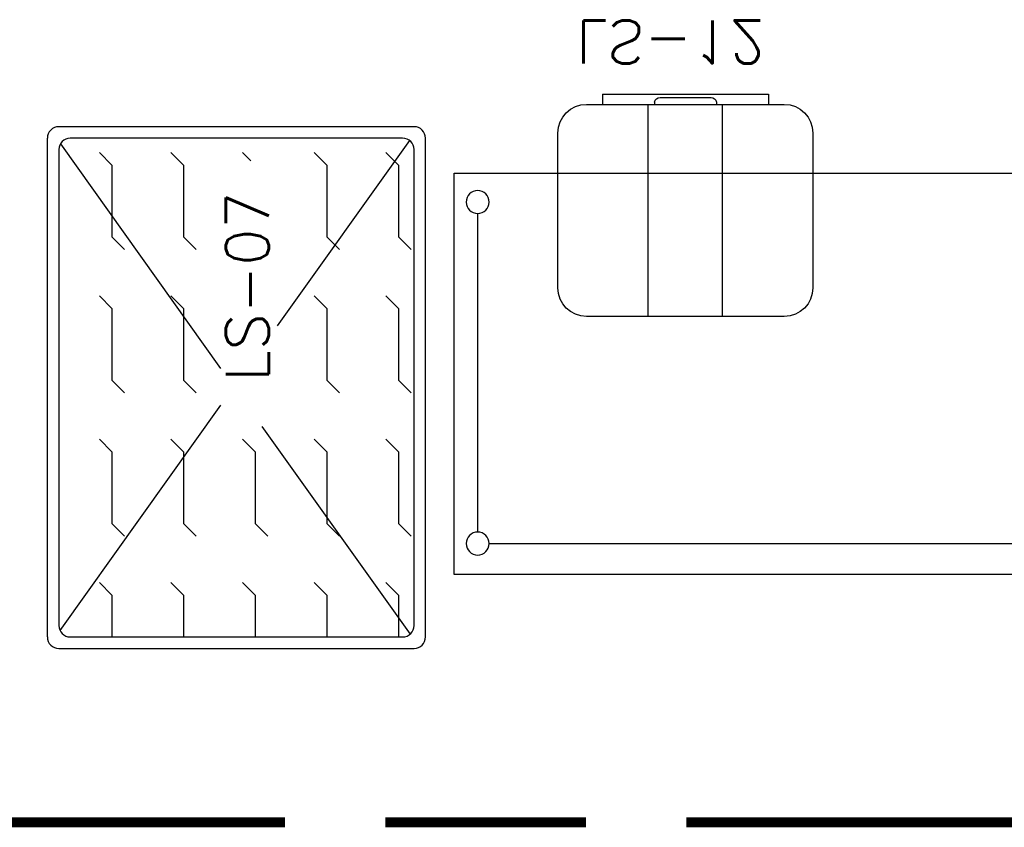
# Model space of a CAD drawing. Header units: metres. Extents: x -44 to 208, y -13 to 238.
# Tile 31 of 154: x 24.47 to 26.19, y 97.04 to 98.44. Entities that reach past the tile are written whole.
import ezdxf
from ezdxf.enums import TextEntityAlignment as Align

# ---------------------------------------------------------------- set-up
doc = ezdxf.new("R2010")
doc.units = ezdxf.units.M
doc.header["$MEASUREMENT"] = 0
doc.layers.add('HTC-EST', color=253, linetype='Continuous')
doc.layers.add('SMB-GER', color=9, linetype='Continuous')
doc.styles.add('20--4-0', font='romans.shx', dxfattribs={"height": 0.08})
doc.styles.add('Griffe', font='arial.ttf')

# ---------------------------------------------------------------- blocks, each defined once
blk = doc.blocks.new('LS-07')
for p, q in [((-157.1299, 58.4362), (-157.7499, 58.4362)), ((-157.7699, 57.5462), (-157.7699, 58.4162)), ((-157.1499, 58.4162), (-157.7299, 58.4162)), ((-157.1381, 58.4123), (-157.3687, 58.0891)), ((-157.1099, 57.5462), (-157.1099, 58.4162)), ((-157.7499, 58.3962), (-157.7499, 57.5662)), ((-157.7471, 58.4063), (-157.4675, 58.0144)), ((-157.1299, 57.5662), (-157.1299, 58.3962)), ((-157.6792, 58.3911), (-157.6571, 58.369)), ((-157.5542, 58.3911), (-157.5321, 58.369)), ((-157.4292, 58.3911), (-157.4147, 58.3766)), ((-157.3042, 58.3911), (-157.2821, 58.369)), ((-157.1792, 58.3911), (-157.164, 58.3759)), ((-157.6571, 58.369), (-157.6571, 58.2801)), ((-157.5321, 58.369), (-157.5321, 58.244)), ((-157.2821, 58.369), (-157.2821, 58.244)), ((-157.164, 58.3759), (-157.1571, 58.369)), ((-157.1571, 58.369), (-157.1571, 58.244)), ((-157.6571, 58.2801), (-157.6571, 58.244)), ((-157.6571, 58.244), (-157.635, 58.2219)), ((-157.5321, 58.244), (-157.51, 58.2219)), ((-157.2821, 58.244), (-157.2681, 58.23)), ((-157.1571, 58.244), (-157.135, 58.2219)), ((-157.2681, 58.23), (-157.26, 58.2219)), ((-157.6792, 58.1411), (-157.6571, 58.119)), ((-157.5542, 58.1411), (-157.5321, 58.119)), ((-157.3042, 58.1411), (-157.2821, 58.119)), ((-157.1792, 58.1411), (-157.1571, 58.119)), ((-157.6571, 58.119), (-157.6571, 57.994)), ((-157.5321, 58.119), (-157.5321, 58.1048)), ((-157.2821, 58.119), (-157.2821, 57.994)), ((-157.1571, 58.119), (-157.1571, 57.994)), ((-157.5321, 58.1048), (-157.5321, 57.994)), ((-157.6571, 57.994), (-157.635, 57.9719)), ((-157.5321, 57.994), (-157.51, 57.9719)), ((-157.2821, 57.994), (-157.26, 57.9719)), ((-157.1571, 57.994), (-157.135, 57.9719)), ((-157.4675, 57.9506), (-157.7479, 57.5575)), ((-157.3954, 57.9133), (-157.1369, 57.551)), ((-157.6792, 57.8911), (-157.6571, 57.869)), ((-157.5542, 57.8911), (-157.5321, 57.869)), ((-157.4292, 57.8911), (-157.4071, 57.869)), ((-157.3042, 57.8911), (-157.2821, 57.869)), ((-157.1792, 57.8911), (-157.1571, 57.869)), ((-157.6571, 57.869), (-157.6571, 57.744)), ((-157.5321, 57.869), (-157.5321, 57.8601)), ((-157.4071, 57.869), (-157.4071, 57.744)), ((-157.2821, 57.869), (-157.2821, 57.7544)), ((-157.1571, 57.869), (-157.1571, 57.744)), ((-157.5321, 57.8601), (-157.5321, 57.744)), ((-157.6571, 57.744), (-157.635, 57.7219)), ((-157.5321, 57.744), (-157.51, 57.7219)), ((-157.4071, 57.744), (-157.385, 57.7219)), ((-157.2821, 57.7544), (-157.2821, 57.744)), ((-157.2821, 57.744), (-157.26, 57.7219)), ((-157.1571, 57.744), (-157.135, 57.7219)), ((-157.6792, 57.6411), (-157.6571, 57.619)), ((-157.5542, 57.6411), (-157.5321, 57.619)), ((-157.4292, 57.6411), (-157.4071, 57.619)), ((-157.3042, 57.6411), (-157.2821, 57.619)), ((-157.1792, 57.6411), (-157.1571, 57.619)), ((-157.6571, 57.619), (-157.6571, 57.5462)), ((-157.5321, 57.619), (-157.5321, 57.5462)), ((-157.4071, 57.619), (-157.4071, 57.5462)), ((-157.2821, 57.619), (-157.2821, 57.5462)), ((-157.1571, 57.619), (-157.1571, 57.5792)), ((-157.1571, 57.5792), (-157.1571, 57.5462)), ((-157.7299, 57.5462), (-157.1499, 57.5462)), ((-157.7499, 57.5262), (-157.1299, 57.5262))]:
    blk.add_line(p, q)
for centre, start, end in [((-157.7499, 58.4162), 90, 180), ((-157.1299, 58.4162), 0, 90), ((-157.7299, 58.3962), 90, 180), ((-157.1499, 58.3962), 0, 90), ((-157.7299, 57.5662), 180, 270), ((-157.1499, 57.5662), 270, 360), ((-157.7499, 57.5462), 180, 270), ((-157.1299, 57.5462), 270, 0)]:
    blk.add_arc(centre, 0.02, start, end)
at = {"style": '20--4-0'}
blk.add_text('LS-07', height=0.075, rotation=90, dxfattribs=at).set_placement((-157.3834, 57.9915))
blk = doc.blocks.new('LS-08')
for p, q in [((-155.7199, 56.4312), (-158.5199, 56.4312)), ((-158.5199, 56.4312), (-158.5199, 55.7312)), ((-158.4589, 56.3772), (-157.1399, 56.3772)), ((-158.4789, 55.8016), (-158.4789, 56.3572)), ((-157.9438, 55.9812), (-158.2888, 55.9812)), ((-158.1814, 55.9812), (-158.1814, 55.6112)), ((-158.0514, 55.9812), (-158.0514, 55.6112)), ((-158.3388, 55.9312), (-158.3388, 55.6612)), ((-157.8938, 55.6612), (-157.8938, 55.9312)), ((-158.5199, 55.7312), (-155.7199, 55.7312)), ((-158.2888, 55.6112), (-157.9438, 55.6112)), ((-158.2613, 55.5933), (-158.2613, 55.6112)), ((-158.1703, 55.6072), (-158.1703, 55.6112)), ((-158.0619, 55.6072), (-158.0619, 55.6112)), ((-157.9713, 55.5933), (-157.9713, 55.6112)), ((-158.2613, 55.5933), (-157.9713, 55.5933)), ((-158.1606, 55.5994), (-158.0716, 55.5994))]:
    blk.add_line(p, q)
for centre in [(-158.4789, 56.3772), (-158.4789, 55.7816)]:
    blk.add_circle(centre, 0.02)
for centre, radius, start, end in [((-158.2888, 55.9312), 0.05, 90, 180), ((-157.9438, 55.9312), 0.05, 0, 90), ((-158.2888, 55.6612), 0.05, 180, 270), ((-157.9438, 55.6612), 0.05, 270, 0), ((-158.1606, 55.6094), 0.01, 192.6493, 270), ((-158.0716, 55.6094), 0.01, 270, 347.3507)]:
    blk.add_arc(centre, radius, start, end)
at = {"style": '20--4-0', "text_generation_flag": 6}
blk.add_text('LS-12', height=0.075, rotation=180, dxfattribs=at).set_placement((-158.307, 55.4648))
blk = doc.blocks.new('Corte dir-cima')
at = {"const_width": 0.05}
for points in [[(-6.8713, 0), (-1, 0)], [(-0.5, 0), (0.5, 0)], [(1, 0), (6.8713, 0)]]:
    blk.add_lwpolyline(points, dxfattribs=at)
at = {"style": 'Griffe'}
for tag, height, p in [('A', 0.4, (7.75, 0.2951)), ('B', 0.2, (7.5368, -0.2132)), ('C', 0.2, (7.9632, -0.2132))]:
    blk.add_attdef(tag, text='', height=height, dxfattribs=at).set_placement(p, align=Align.MIDDLE_CENTER)

msp = doc.modelspace()

# ---------------------------------------------------------------- block references
at = {"layer": 'HTC-EST', "xscale": -1, "rotation": 180}
msp.add_blockref('LS-08', (183.7457, 153.9074), dxfattribs=at)
at = {"layer": 'HTC-EST'}
msp.add_blockref('LS-07', (182.2857, 39.8211), dxfattribs=at)
at = {"layer": 'SMB-GER', "xscale": -0.35, "yscale": 0.35, "zscale": 0.35}
msp.add_blockref('Corte dir-cima', (25.2808, 97.0441), dxfattribs=at)

doc.saveas('drawing.dxf')
